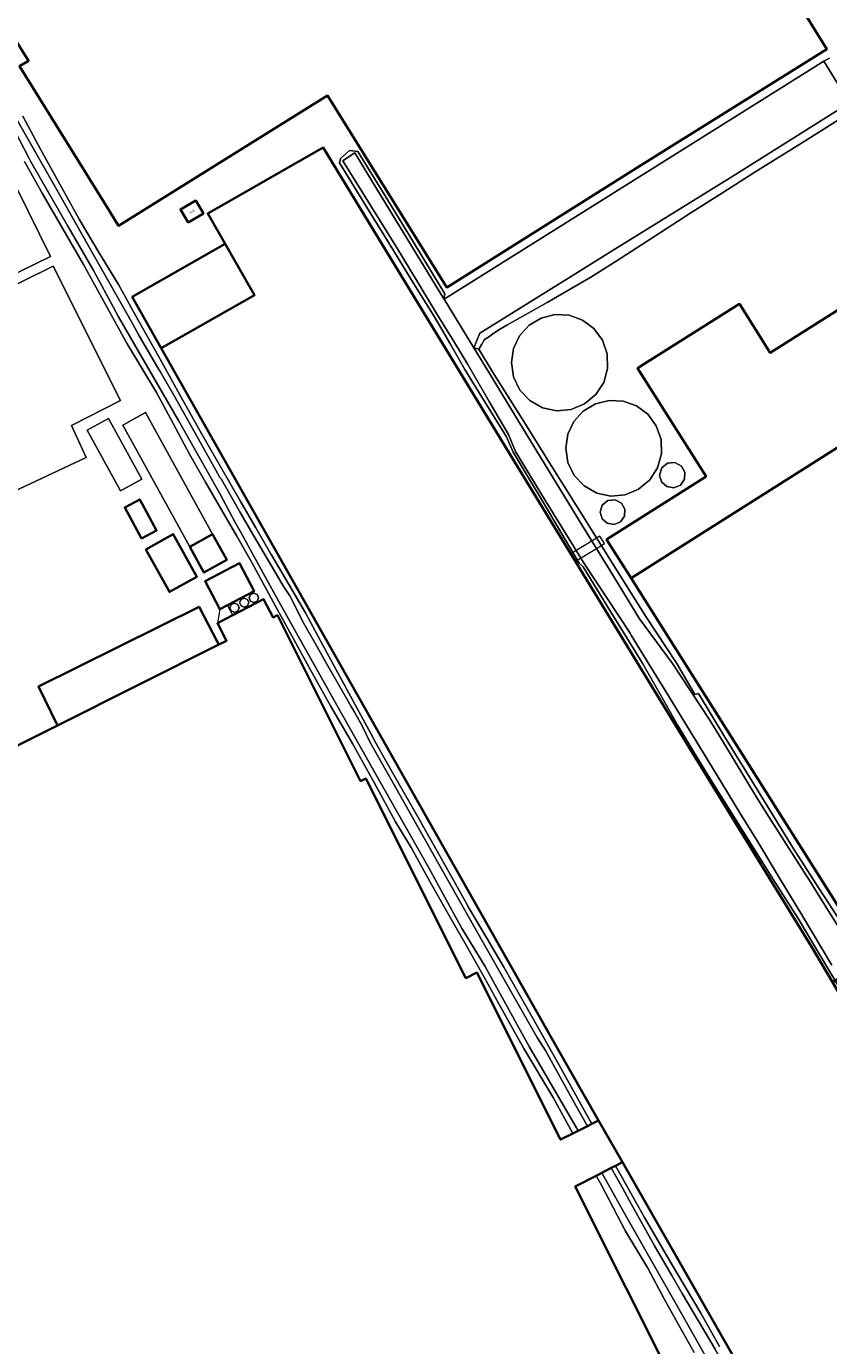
# Model space of a CAD drawing. Header units: metres. Extents: x 73718 to 76933, y 443658 to 446696.
# Tile 111 of 161: x 75671 to 75808, y 444949 to 445175. Entities that reach past the tile are written whole.
import ezdxf
from ezdxf.enums import TextEntityAlignment as Align

# ---------------------------------------------------------------- set-up
doc = ezdxf.new("R2010")
doc.units = ezdxf.units.M
for name, color, linetype, lineweight in [('B-WE-KW-KUNSTWERK_DEK-GV', 170, 'Continuous', 18), ('B-WE-OG-BEBOUWING-GV', 7, 'Continuous', 35), ('B-WE-OG-BEBOUWING-T18', 10, 'Continuous', 18), ('B-WE-OG-BEBOUWING_BASSIN-GV', 7, 'Continuous', 18), ('B-WE-OG-BEBOUWING_LUIFEL-GV', 7, 'Continuous', 18), ('B-WE-OG-BEBOUWING_OPSLAGTANK-GV', 7, 'Continuous', 18), ('B-WE-OG-TERREIN_ERF-GV', 7, 'Continuous', 18), ('B-WE-OG-TERREIN_OEVER-GV', 7, 'Continuous', 18), ('B-WE-OG-WATER_SLOOT-GV', 120, 'Continuous', 18)]:
    doc.layers.add(name, color=color, linetype=linetype, lineweight=lineweight)
doc.styles.add('NLCS-ISO-M200-T18', font='NLCS-ISO.ttf', dxfattribs={"height": 0.36})

msp = doc.modelspace()

# ---------------------------------------------------------------- linework, layer by layer
at = {"layer": 'B-WE-KW-KUNSTWERK_DEK-GV', "flags": 128}
msp.add_lwpolyline([(75763.987, 445084.537), (75764.77, 445083.251), (75768.361, 445085.433), (75769.747, 445086.275), (75768.956, 445087.533)], close=True, dxfattribs=at)
at = {"layer": 'B-WE-OG-BEBOUWING-GV', "flags": 128}
for points in [[(75595.753, 445310.933), (75590.451, 445307.642), (75620.67, 445258.397), (75618.752, 445257.22), (75649.132, 445208.455), (75647.218, 445207.254), (75647.229, 445207.235), (75670.92, 445169.165), (75669.388, 445168.24), (75684.92, 445143.189), (75686.36, 445140.819), (75722.212, 445163.183), (75742.671, 445130.243), (75775.767, 445151.067), (75807.896, 445171.129), (75764.72, 445240.917), (75718.931, 445314.897), (75696.78, 445350.798), (75654.676, 445324.75), (75654.674, 445324.753), (75610.837, 445297.498), (75600.647, 445313.971), (75596.265, 445311.251)], [(75709.699, 445128.938), (75693.702, 445119.796), (75761.468, 445000), (75768.748, 444987.251), (75772.826, 444980.108), (75800.473, 444931.688), (75841.92, 444955.168), (75805.316, 445016.992), (75784.891, 445050.224), (75754.254, 445100.448), (75721.491, 445154.241), (75701.686, 445142.959), (75704.678, 445137.724)], [(75698.304, 445141.387), (75700.932, 445142.914), (75699.623, 445145.165), (75696.995, 445143.637)], [(75704.678, 445137.724), (75688.72, 445128.604), (75693.702, 445119.796), (75709.699, 445128.938)], [(75774.305, 445080.322), (75825.007, 445000), (75851.325, 444958.308), (75917.372, 445000), (75928.365, 445006.939), (75851.294, 445129.032), (75829.96, 445115.565)], [(75815.584, 445014.929), (75808.873, 445010.985), (75813.162, 445003.739), (75820.08, 445007.805), (75825.007, 445000), (75851.325, 444958.308), (75917.372, 445000), (75928.365, 445006.939), (75851.294, 445129.032), (75829.96, 445115.565), (75774.305, 445080.322)], [(75774.305, 445080.322), (75829.96, 445115.565), (75825.801, 445122.155), (75816.317, 445116.169), (75809.865, 445126.391), (75798.198, 445119.026), (75792.901, 445127.416), (75775.423, 445116.384), (75787.173, 445097.771), (75770.095, 445086.991)], [(75690.298, 445087.128), (75692.882, 445088.52), (75690.002, 445093.866), (75687.418, 445092.474)], [(75691.029, 445085.27), (75695.091, 445077.965), (75699.81, 445080.589), (75695.748, 445087.894)], [(75702.493, 445087.879), (75698.587, 445085.727), (75701.022, 445081.308), (75704.938, 445083.465)], [(75709.64, 445078.11), (75707.121, 445082.913), (75701.214, 445079.815), (75703.733, 445075.012), (75705.06, 445075.708)], [(75703.557, 445068.925), (75703.277, 445069.467), (75700.196, 445075.424), (75672.646, 445061.757), (75675.868, 445055.049)]]:
    msp.add_lwpolyline(points, close=True, dxfattribs=at)
msp.add_lwpolyline([(75790.926, 444923.677), (75764.732, 444975.901), (75768.324, 444977.768), (75769.267, 444978.258), (75770.878, 444979.096), (75771.63, 444979.486), (75772.826, 444980.108), (75768.748, 444987.251), (75767.573, 444986.662), (75766.815, 444986.282), (75765.236, 444985.49), (75764.342, 444985.042), (75762.216, 444983.976), (75747.858, 445012.623), (75745.976, 445011.68), (75728.791, 445045.967), (75727.896, 445045.519), (75713.634, 445073.975), (75712.881, 445073.598), (75711.217, 445076.752), (75705.966, 445073.982), (75703.336, 445072.595), (75704.912, 445069.604), (75703.557, 445068.925), (75675.868, 445055.049), (75649.43, 445041.799)], dxfattribs=at)
at = {"layer": 'B-WE-OG-BEBOUWING_BASSIN-GV', "flags": 128}
for points in [[(75674.672, 445135.55), (75658.972, 445167.353), (75626.597, 445151.591), (75635.908, 445132.343), (75642.354, 445119.787)], [(75680.808, 445101.052), (75678.275, 445106.558), (75686.702, 445110.859), (75675.15, 445133.907), (75650.198, 445121.582), (75642.963, 445117.993), (75650.263, 445103.272), (75652.166, 445099.435), (75656.926, 445089.836)]]:
    msp.add_lwpolyline(points, close=True, dxfattribs=at)
at = {"layer": 'B-WE-OG-BEBOUWING_LUIFEL-GV', "flags": 128}
msp.add_lwpolyline([(75703.336, 445072.595), (75705.966, 445073.982), (75705.06, 445075.708), (75703.733, 445075.012)], close=True, dxfattribs=at)
at = {"layer": 'B-WE-OG-BEBOUWING_OPSLAGTANK-GV', "flags": 128}
for points in [[(75769.39, 445121.191), (75767.913, 445123.2), (75765.959, 445124.648), (75763.67, 445125.467), (75761.242, 445125.586), (75758.883, 445124.995), (75756.798, 445123.745), (75755.165, 445121.944), (75754.125, 445119.746), (75753.769, 445117.341), (75754.144, 445114.876), (75755.235, 445112.634), (75756.944, 445110.819), (75759.116, 445109.594), (75761.554, 445109.071), (75764.037, 445109.297), (75766.34, 445110.251), (75768.255, 445111.847), (75769.609, 445113.941), (75770.279, 445116.342), (75770.203, 445118.834)], [(75763.458, 445105.051), (75763.104, 445102.659), (75763.476, 445100.209), (75764.562, 445097.98), (75766.261, 445096.174), (75768.42, 445094.956), (75770.844, 445094.436), (75773.313, 445094.66), (75775.604, 445095.609), (75777.508, 445097.196), (75778.854, 445099.278), (75779.52, 445101.666), (75779.445, 445104.144), (75778.637, 445106.488), (75777.168, 445108.484), (75775.226, 445109.925), (75772.949, 445110.739), (75770.535, 445110.858), (75768.189, 445110.27), (75766.116, 445109.028), (75764.492, 445107.236)], [(75698.587, 445085.727), (75702.493, 445087.879), (75690.993, 445108.755), (75687.087, 445106.604)], [(75684.616, 445107.758), (75680.961, 445105.743), (75686.702, 445095.333), (75690.356, 445097.348)], [(75779.569, 445099.256), (75779.198, 445098.036), (75779.535, 445096.867), (75780.442, 445096.056), (75781.641, 445095.852), (75782.765, 445096.318), (75783.469, 445097.31), (75783.537, 445098.524), (75782.948, 445099.588), (75781.824, 445100.19), (75780.555, 445100.065)], [(75771.571, 445093.806), (75770.328, 445093.684), (75769.363, 445092.892), (75769.001, 445091.696), (75769.33, 445090.552), (75770.218, 445089.758), (75771.392, 445089.559), (75772.493, 445090.015), (75773.182, 445090.986), (75773.249, 445092.175), (75772.672, 445093.217)], [(75708.737, 445076.135), (75708.504, 445076.696), (75707.943, 445076.929), (75707.381, 445076.696), (75707.148, 445076.135), (75707.381, 445075.573), (75707.943, 445075.34), (75708.504, 445075.573)], [(75710.37, 445076.959), (75710.137, 445077.52), (75709.576, 445077.753), (75709.014, 445077.52), (75708.781, 445076.959), (75709.014, 445076.397), (75709.576, 445076.164), (75710.137, 445076.397)], [(75707.052, 445075.266), (75706.819, 445075.828), (75706.258, 445076.061), (75705.696, 445075.828), (75705.463, 445075.266), (75705.696, 445074.705), (75706.258, 445074.472), (75706.819, 445074.705)]]:
    msp.add_lwpolyline(points, close=True, dxfattribs=at)
at = {"layer": 'B-WE-OG-TERREIN_ERF-GV', "flags": 128}
for points in [[(75764.72, 445240.917), (75807.896, 445171.129), (75775.767, 445151.067), (75742.671, 445130.243), (75722.212, 445163.183), (75686.36, 445140.819), (75684.92, 445143.189), (75669.388, 445168.24), (75670.92, 445169.165), (75647.229, 445207.235)], [(75813.027, 445005.066), (75808.027, 445013.458), (75802.977, 445021.934), (75799.039, 445028.123), (75795.061, 445034.375), (75791.926, 445039.422), (75788.76, 445044.521), (75785.561, 445049.746), (75782.329, 445055.023), (75779.339, 445060.296), (75776.319, 445065.622), (75773.554, 445070.091), (75770.761, 445074.606), (75766.075, 445082.264), (75765.396, 445082.91), (75764.302, 445084.755), (75759.203, 445093.357), (75754.103, 445101.959), (75752.94, 445104.576), (75749.387, 445110.347), (75745.798, 445116.177), (75744.805, 445117.893), (75743.194, 445120.678), (75740.563, 445125.225), (75737.059, 445130.868), (75733.519, 445136.567), (75728.932, 445144.065), (75724.298, 445151.638), (75724.471, 445152.401), (75726.022, 445153.726), (75727.444, 445153.596), (75731.944, 445146.233), (75737.158, 445137.7), (75742.373, 445129.167), (75742.181, 445128.301), (75742.227, 445128.225), (75807.41, 445169.064), (75808.365, 445169.594)], [(75658.972, 445167.353), (75674.672, 445135.55), (75642.354, 445119.787)], [(75669.915, 445159.639), (75673.008, 445153.887), (75676.285, 445147.951), (75679.596, 445141.955), (75682.954, 445136.368), (75686.345, 445130.724), (75689.756, 445124.627), (75693.202, 445118.468), (75696.909, 445111.806), (75700.653, 445105.077), (75703.93, 445099.383), (75707.24, 445093.631), (75709.926, 445088.957), (75712.537, 445084.416), (75712.64, 445084.236), (75715.514, 445079.347), (75718.417, 445074.409), (75721.022, 445069.574), (75723.654, 445064.69), (75727.226, 445058.109), (75729.988, 445053.022), (75729.995, 445053.009), (75732.535, 445048.477), (75732.541, 445048.466), (75734.139, 445045.66), (75737.477, 445039.799), (75742.043, 445031.66), (75746.301, 445024.069), (75746.371, 445023.945), (75746.711, 445023.345), (75746.715, 445023.337), (75749.556, 445018.523), (75752.487, 445013.558), (75755.361, 445008.508), (75758.264, 445003.408), (75762.239, 444996.236), (75766.255, 444988.992), (75767.573, 444986.662), (75768.748, 444987.251), (75761.468, 445000), (75693.702, 445119.796), (75688.72, 445128.604), (75704.678, 445137.724), (75701.686, 445142.959), (75721.491, 445154.241), (75754.254, 445100.448), (75784.891, 445050.224), (75805.316, 445016.992), (75841.92, 444955.168)], [(75809.897, 445159.032), (75803.58, 445155.036), (75795.697, 445150.123), (75790.163, 445146.604), (75784.574, 445143.05), (75780.357, 445140.31), (75776.097, 445137.543), (75771.772, 445134.776), (75767.404, 445131.981), (75759.901, 445127.657), (75752.996, 445123.762), (75751.61, 445122.98), (75750.353, 445122.106), (75749.818, 445121.734), (75749.18, 445121.309), (75748.694, 445120.489), (75748.19, 445119.667), (75750.548, 445115.757), (75755.603, 445107.679), (75760.907, 445099.202), (75766.211, 445090.724), (75771.516, 445082.247), (75776.82, 445073.77), (75782.182, 445065.708), (75785.273, 445060.372), (75785.867, 445060.529), (75790.422, 445053.07), (75795.023, 445045.536), (75798.562, 445039.783), (75802.136, 445033.972), (75806.546, 445027.149), (75811, 445020.257)], [(75649.43, 445041.799), (75675.868, 445055.049), (75672.646, 445061.757), (75700.196, 445075.424), (75703.277, 445069.467), (75703.557, 445068.925), (75704.912, 445069.604), (75703.336, 445072.595), (75705.966, 445073.982), (75711.217, 445076.752), (75712.881, 445073.598), (75713.634, 445073.975), (75727.896, 445045.519), (75728.791, 445045.967), (75745.976, 445011.68), (75747.858, 445012.623), (75762.216, 444983.976), (75764.342, 444985.042), (75760.914, 444991.196), (75755.933, 444999.579), (75751.641, 445007.273), (75749.103, 445011.826), (75746.539, 445016.425), (75743.174, 445022.328), (75739.776, 445028.29), (75736.577, 445034.081), (75733.864, 445038.535), (75730.26, 445045.136), (75726.534, 445051.939), (75722.734, 445058.425), (75719.063, 445065.012), (75716.377, 445069.928), (75713.664, 445074.893), (75709.236, 445083.046), (75706.657, 445087.532), (75704.053, 445092.063), (75701.313, 445096.817), (75698.545, 445101.62), (75695.725, 445106.885), (75692.876, 445112.203), (75687.855, 445120.571), (75684.121, 445127.34), (75680.349, 445134.178), (75676.83, 445140.275), (75673.276, 445146.434), (75670.241, 445151.833)], [(75650.198, 445121.582), (75675.15, 445133.907), (75686.702, 445110.859), (75678.275, 445106.558), (75680.808, 445101.052), (75656.926, 445089.836)], [(75800.473, 444931.688), (75772.826, 444980.108), (75771.63, 444979.486), (75772.086, 444978.679), (75775.068, 444973.36), (75776.633, 444970.569), (75780.026, 444964.711), (75782.162, 444961.112), (75786.286, 444954.166), (75789.51, 444948.444)], [(75785.13, 444947.421), (75782.571, 444952.014), (75779.987, 444956.654), (75777.193, 444961.878), (75773.346, 444968.276), (75769.216, 444976.132), (75768.324, 444977.768), (75764.732, 444975.901), (75790.926, 444923.677)]]:
    msp.add_lwpolyline(points, dxfattribs=at)
for points in [[(75698.304, 445141.387), (75696.995, 445143.637), (75699.623, 445145.165), (75700.932, 445142.914)], [(75774.305, 445080.322), (75770.095, 445086.991), (75787.173, 445097.771), (75775.423, 445116.384), (75792.901, 445127.416), (75798.198, 445119.026), (75809.865, 445126.391), (75816.317, 445116.169), (75825.801, 445122.155), (75829.96, 445115.565), (75851.294, 445129.032), (75928.365, 445006.939), (75917.372, 445000), (75851.325, 444958.308), (75825.007, 445000)], [(75769.39, 445121.191), (75770.203, 445118.834), (75770.279, 445116.342), (75769.609, 445113.941), (75768.255, 445111.847), (75766.34, 445110.251), (75764.037, 445109.297), (75761.554, 445109.071), (75759.116, 445109.594), (75756.944, 445110.819), (75755.235, 445112.634), (75754.144, 445114.876), (75753.769, 445117.341), (75754.125, 445119.746), (75755.165, 445121.944), (75756.798, 445123.745), (75758.883, 445124.995), (75761.242, 445125.586), (75763.67, 445125.467), (75765.959, 445124.648), (75767.913, 445123.2)], [(75763.458, 445105.051), (75764.492, 445107.236), (75766.116, 445109.028), (75768.189, 445110.27), (75770.535, 445110.858), (75772.949, 445110.739), (75775.226, 445109.925), (75777.168, 445108.484), (75778.637, 445106.488), (75779.445, 445104.144), (75779.52, 445101.666), (75778.854, 445099.278), (75777.508, 445097.196), (75775.604, 445095.609), (75773.313, 445094.66), (75770.844, 445094.436), (75768.42, 445094.956), (75766.261, 445096.174), (75764.562, 445097.98), (75763.476, 445100.209), (75763.104, 445102.659)], [(75687.087, 445106.604), (75690.993, 445108.755), (75702.493, 445087.879), (75704.938, 445083.465), (75701.022, 445081.308), (75698.587, 445085.727)], [(75690.356, 445097.348), (75686.702, 445095.333), (75680.961, 445105.743), (75684.616, 445107.758)], [(75779.569, 445099.256), (75780.555, 445100.065), (75781.824, 445100.19), (75782.948, 445099.588), (75783.537, 445098.524), (75783.469, 445097.31), (75782.765, 445096.318), (75781.641, 445095.852), (75780.442, 445096.056), (75779.535, 445096.867), (75779.198, 445098.036)], [(75687.418, 445092.474), (75690.002, 445093.866), (75692.882, 445088.52), (75690.298, 445087.128)], [(75771.571, 445093.806), (75772.672, 445093.217), (75773.249, 445092.175), (75773.182, 445090.986), (75772.493, 445090.015), (75771.392, 445089.559), (75770.218, 445089.758), (75769.33, 445090.552), (75769.001, 445091.696), (75769.363, 445092.892), (75770.328, 445093.684)], [(75691.029, 445085.27), (75695.748, 445087.894), (75699.81, 445080.589), (75695.091, 445077.965)], [(75707.121, 445082.913), (75709.64, 445078.11), (75705.06, 445075.708), (75703.733, 445075.012), (75701.214, 445079.815)], [(75708.504, 445076.696), (75708.737, 445076.135), (75708.504, 445075.573), (75707.943, 445075.34), (75707.381, 445075.573), (75707.148, 445076.135), (75707.381, 445076.696), (75707.943, 445076.929)], [(75708.781, 445076.959), (75709.014, 445077.52), (75709.576, 445077.753), (75710.137, 445077.52), (75710.37, 445076.959), (75710.137, 445076.397), (75709.576, 445076.164), (75709.014, 445076.397)], [(75706.819, 445075.828), (75707.052, 445075.266), (75706.819, 445074.705), (75706.258, 445074.472), (75705.696, 445074.705), (75705.463, 445075.266), (75705.696, 445075.828), (75706.258, 445076.061)]]:
    msp.add_lwpolyline(points, close=True, dxfattribs=at)
at = {"layer": 'B-WE-OG-TERREIN_OEVER-GV', "flags": 128}
for points in [[(75808.365, 445169.594), (75807.41, 445169.064), (75811.809, 445161.953), (75791.308, 445149.065), (75789.379, 445147.868), (75779.479, 445141.724), (75770.802, 445136.339), (75763.907, 445132.059), (75748.37, 445122.398), (75747.313, 445119.884), (75748.19, 445119.667), (75748.694, 445120.489), (75749.18, 445121.309), (75749.818, 445121.734), (75750.353, 445122.106), (75751.61, 445122.98), (75752.996, 445123.762), (75759.901, 445127.657), (75767.404, 445131.981), (75771.772, 445134.776), (75776.097, 445137.543), (75780.357, 445140.31), (75784.574, 445143.05), (75790.163, 445146.604), (75795.697, 445150.123), (75803.58, 445155.036), (75809.897, 445159.032)], [(75670.241, 445151.833), (75673.276, 445146.434), (75676.83, 445140.275), (75680.349, 445134.178), (75684.121, 445127.34), (75687.855, 445120.571), (75692.876, 445112.203), (75695.725, 445106.885), (75698.545, 445101.62), (75701.313, 445096.817), (75704.053, 445092.063), (75706.657, 445087.532), (75709.236, 445083.046), (75713.664, 445074.893), (75716.377, 445069.928), (75719.063, 445065.012), (75722.734, 445058.425), (75726.534, 445051.939), (75730.26, 445045.136), (75733.864, 445038.535), (75736.577, 445034.081), (75739.776, 445028.29), (75743.174, 445022.328), (75746.539, 445016.425), (75749.103, 445011.826), (75751.641, 445007.273), (75755.933, 444999.579), (75760.914, 444991.196), (75764.342, 444985.042), (75765.236, 444985.49), (75764.96, 444985.986), (75756.813, 444999.942), (75749.992, 445012.316), (75749.25, 445013.663), (75745.352, 445020.134), (75743.92, 445022.738), (75739.583, 445030.62), (75731.163, 445045.55), (75723.834, 445058.531), (75717.205, 445070.39), (75713.309, 445077.359), (75709.255, 445084.765), (75707.457, 445087.979), (75706.332, 445089.989), (75703.798, 445094.783), (75702.325, 445097.389), (75700.321, 445100.935), (75696.891, 445106.977), (75696.64, 445107.412), (75690.381, 445118.282), (75686.366, 445125.221), (75684.976, 445127.801), (75682.039, 445133.251), (75678.842, 445138.708), (75677.67, 445140.756), (75671.28, 445151.923), (75671.095, 445152.278), (75667.772, 445158.667)], [(75668.919, 445159.076), (75675.472, 445147.491), (75682.053, 445135.858), (75688.734, 445124.049), (75689.924, 445121.945), (75693.284, 445116.153), (75693.529, 445115.821), (75696.06, 445111.328), (75699.787, 445104.713), (75703.062, 445098.894), (75703.765, 445097.646), (75703.96, 445097.376), (75707.174, 445091.751), (75709.09, 445088.469), (75714.382, 445079.402), (75714.745, 445078.846), (75715.765, 445077.281), (75718.135, 445072.565), (75720.134, 445069.066), (75721.819, 445066.116), (75726.27, 445058.324), (75726.598, 445057.75), (75728.107, 445055.109), (75729.539, 445052.126), (75733.423, 445045.255), (75741.335, 445031.26), (75748.782, 445018.086), (75754.478, 445008.009), (75758.172, 445001.475), (75759.653, 444999.241), (75761.516, 444995.84), (75764.802, 444989.841), (75766.815, 444986.282), (75767.573, 444986.662), (75766.255, 444988.992), (75762.239, 444996.236), (75758.264, 445003.408), (75755.361, 445008.508), (75752.487, 445013.558), (75749.556, 445018.523), (75746.715, 445023.337), (75746.711, 445023.345), (75746.371, 445023.945), (75746.301, 445024.069), (75742.043, 445031.66), (75737.477, 445039.799), (75734.139, 445045.66), (75732.541, 445048.466), (75732.535, 445048.477), (75729.995, 445053.009), (75729.988, 445053.022), (75727.226, 445058.109), (75723.654, 445064.69), (75721.022, 445069.574), (75718.417, 445074.409), (75715.514, 445079.347), (75712.64, 445084.236), (75712.537, 445084.416), (75709.926, 445088.957), (75707.24, 445093.631), (75703.93, 445099.383), (75700.653, 445105.077), (75696.909, 445111.806), (75693.202, 445118.468), (75689.756, 445124.627), (75686.345, 445130.724), (75682.954, 445136.368), (75679.596, 445141.955), (75676.285, 445147.951), (75673.008, 445153.887), (75669.915, 445159.639)], [(75808.778, 445013.907), (75803.601, 445022.546), (75799.914, 445028.652), (75796.036, 445035.072), (75792.984, 445040.068), (75789.881, 445045.147), (75786.661, 445050.418), (75783.234, 445056.028), (75780.277, 445060.869), (75776.982, 445066.262), (75774.345, 445070.575), (75774.147, 445070.9), (75766.144, 445083.025), (75764.872, 445085.104), (75759.652, 445093.632), (75754.489, 445102.069), (75753.296, 445104.976), (75749.975, 445110.689), (75746.304, 445117.002), (75743.823, 445121.063), (75741.049, 445125.604), (75737.642, 445131.221), (75734.058, 445137.129), (75729.524, 445144.432), (75724.835, 445151.986), (75725.437, 445152.377), (75726.916, 445153.337), (75731.436, 445145.923), (75736.642, 445137.385), (75742.181, 445128.301), (75742.373, 445129.167), (75737.158, 445137.7), (75731.944, 445146.233), (75727.444, 445153.596), (75726.022, 445153.726), (75724.471, 445152.401), (75724.298, 445151.638), (75728.932, 445144.065), (75733.519, 445136.567), (75737.059, 445130.868), (75740.563, 445125.225), (75743.194, 445120.678), (75744.805, 445117.893), (75745.798, 445116.177), (75749.387, 445110.347), (75752.94, 445104.576), (75754.103, 445101.959), (75759.203, 445093.357), (75764.302, 445084.755), (75765.396, 445082.91), (75766.075, 445082.264), (75770.761, 445074.606), (75773.554, 445070.091), (75776.319, 445065.622), (75779.339, 445060.296), (75782.329, 445055.023), (75785.561, 445049.746), (75788.76, 445044.521), (75791.926, 445039.422), (75795.061, 445034.375), (75799.039, 445028.123), (75802.977, 445021.934), (75808.027, 445013.458), (75813.027, 445005.066)], [(75811, 445020.257), (75806.546, 445027.149), (75802.136, 445033.972), (75798.562, 445039.783), (75795.023, 445045.536), (75790.422, 445053.07), (75785.867, 445060.529), (75785.273, 445060.372), (75782.182, 445065.708), (75776.82, 445073.77), (75771.516, 445082.247), (75766.211, 445090.724), (75760.907, 445099.202), (75755.603, 445107.679), (75750.548, 445115.757), (75748.19, 445119.667), (75747.313, 445119.884), (75749.949, 445115.56), (75754.993, 445107.307), (75760.208, 445098.775), (75765.423, 445090.242), (75770.637, 445081.71), (75775.75, 445073.345), (75781.398, 445065.708), (75787.713, 445056.157), (75789.798, 445052.695), (75795.977, 445042.436), (75797.933, 445039.38), (75805.332, 445027.818), (75805.971, 445026.791), (75814.422, 445013.202)], [(75789.51, 444948.444), (75786.286, 444954.166), (75782.162, 444961.112), (75780.026, 444964.711), (75776.633, 444970.569), (75775.068, 444973.36), (75772.086, 444978.679), (75771.63, 444979.486), (75770.878, 444979.096), (75772.871, 444975.572), (75774.334, 444972.951), (75778.29, 444965.866), (75781.317, 444960.624), (75783.085, 444957.563), (75788.72, 444947.98)], [(75798.42, 444926.686), (75783.769, 444952.689), (75782.073, 444955.698), (75773.107, 444971.368), (75769.267, 444978.258), (75768.324, 444977.768), (75769.216, 444976.132), (75773.346, 444968.276), (75777.193, 444961.878), (75779.987, 444956.654), (75782.571, 444952.014), (75785.13, 444947.421)]]:
    msp.add_lwpolyline(points, dxfattribs=at)
at = {"layer": 'B-WE-OG-WATER_SLOOT-GV', "flags": 128}
for points in [[(75807.41, 445169.064), (75742.227, 445128.225), (75747.313, 445119.884), (75748.37, 445122.398), (75763.907, 445132.059), (75770.802, 445136.339), (75779.479, 445141.724), (75789.379, 445147.868), (75791.308, 445149.065), (75811.809, 445161.953)], [(75770.878, 444979.096), (75769.267, 444978.258), (75773.107, 444971.368), (75782.073, 444955.698), (75783.769, 444952.689), (75798.42, 444926.686), (75798.894, 444924.614), (75798.886, 444924.282), (75798.866, 444923.506), (75804.472, 444926.53), (75803.554, 444926.746), (75802.501, 444926.994), (75801.882, 444927.411), (75800.512, 444928.334), (75797.625, 444932.498), (75794.963, 444937.142), (75789.984, 444945.829), (75788.72, 444947.98), (75783.085, 444957.563), (75781.317, 444960.624), (75778.29, 444965.866), (75774.334, 444972.951), (75772.871, 444975.572)]]:
    msp.add_lwpolyline(points, close=True, dxfattribs=at)
for points in [[(75667.772, 445158.667), (75671.095, 445152.278), (75671.28, 445151.923), (75677.67, 445140.756), (75678.842, 445138.708), (75682.039, 445133.251), (75684.976, 445127.801), (75686.366, 445125.221), (75690.381, 445118.282), (75696.64, 445107.412), (75696.891, 445106.977), (75700.321, 445100.935), (75702.325, 445097.389), (75703.798, 445094.783), (75706.332, 445089.989), (75707.457, 445087.979), (75709.255, 445084.765), (75713.309, 445077.359), (75717.205, 445070.39), (75723.834, 445058.531), (75731.163, 445045.55), (75739.583, 445030.62), (75743.92, 445022.738), (75745.352, 445020.134), (75749.25, 445013.663), (75749.992, 445012.316), (75756.813, 444999.942), (75764.96, 444985.986), (75765.236, 444985.49), (75766.815, 444986.282), (75764.802, 444989.841), (75761.516, 444995.84), (75759.653, 444999.241), (75758.172, 445001.475), (75754.478, 445008.009), (75748.782, 445018.086), (75741.335, 445031.26), (75733.423, 445045.255), (75729.539, 445052.126), (75728.107, 445055.109), (75726.598, 445057.75), (75726.27, 445058.324), (75721.819, 445066.116), (75720.134, 445069.066), (75718.135, 445072.565), (75715.765, 445077.281), (75714.745, 445078.846), (75714.382, 445079.402), (75709.09, 445088.469), (75707.174, 445091.751), (75703.96, 445097.376), (75703.765, 445097.646), (75703.062, 445098.894), (75699.787, 445104.713), (75696.06, 445111.328), (75693.529, 445115.821), (75693.284, 445116.153), (75689.924, 445121.945), (75688.734, 445124.049), (75682.053, 445135.858), (75675.472, 445147.491), (75668.919, 445159.076)], [(75814.422, 445013.202), (75805.971, 445026.791), (75805.332, 445027.818), (75797.933, 445039.38), (75795.977, 445042.436), (75789.798, 445052.695), (75787.713, 445056.157), (75781.398, 445065.708), (75775.75, 445073.345), (75770.637, 445081.71), (75765.423, 445090.242), (75760.208, 445098.775), (75754.993, 445107.307), (75749.949, 445115.56), (75747.313, 445119.884), (75742.227, 445128.225), (75742.181, 445128.301), (75736.642, 445137.385), (75731.436, 445145.923), (75726.916, 445153.337), (75725.437, 445152.377), (75724.835, 445151.986), (75729.524, 445144.432), (75734.058, 445137.129), (75737.642, 445131.221), (75741.049, 445125.604), (75743.823, 445121.063), (75746.304, 445117.002), (75749.975, 445110.689), (75753.296, 445104.976), (75754.489, 445102.069), (75759.652, 445093.632), (75764.872, 445085.104), (75766.144, 445083.025), (75774.147, 445070.9), (75774.345, 445070.575), (75776.982, 445066.262), (75780.277, 445060.869), (75783.234, 445056.028), (75786.661, 445050.418), (75789.881, 445045.147), (75792.984, 445040.068), (75796.036, 445035.072), (75799.914, 445028.652), (75803.601, 445022.546), (75808.778, 445013.907)]]:
    msp.add_lwpolyline(points, dxfattribs=at)

# ---------------------------------------------------------------- texts
at = {"layer": 'B-WE-OG-BEBOUWING-T18', "style": 'NLCS-ISO-M200-T18'}
msp.add_text('54B', height=0.36, rotation=30.2, dxfattribs=at).set_placement((75698.963, 445143.276), align=Align.MIDDLE)

doc.saveas('drawing.dxf')
